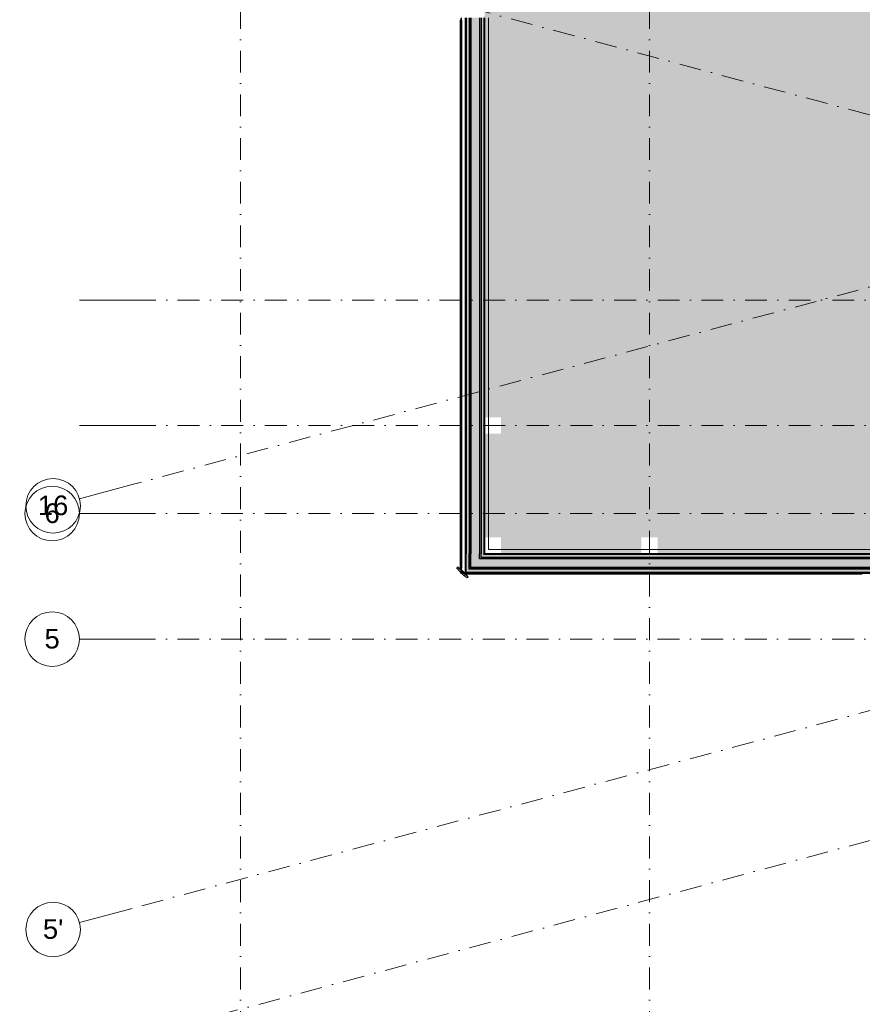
# Model space of a CAD drawing. Header units: millimetres. Extents: x -2530 to 151695, y -8763 to 71774.
# Tile 8 of 217: x -2130 to 13315, y 18094 to 36139. Entities that reach past the tile are written whole.
import ezdxf

# ---------------------------------------------------------------- set-up
doc = ezdxf.new("R2010")
doc.units = ezdxf.units.MM
doc.linetypes.add('RR_Level', pattern=[800, 400, -200, 0, -200])
for name, color, linetype, lineweight in [('A-AREA-____-PATT', 32, 'Continuous', 9), ('A-FLOR-____-OTLN', 192, 'Continuous', 18), ('A-WALL-____-MCUT', 113, 'Continuous', 35), ('A-WALL-____-OTLN', 113, 'Continuous', 18), ('A-WALL-____-PATT', 111, 'Continuous', 35), ('S-GRID-____-IDEN', 1, 'Continuous', 13), ('S-GRID-____-OTLN', 1, 'Continuous', 9)]:
    doc.layers.add(name, color=color, linetype=linetype, lineweight=lineweight)
doc.styles.add('Arial', font='arial.ttf', dxfattribs={"height": 360})

# ---------------------------------------------------------------- blocks, each defined once
blk = doc.blocks.new('027_Gilde - ATC_FacadeModel_rvt-1-plot_V1 Copy 1')
at = {"layer": 'A-WALL-____-OTLN', "lineweight": 5}
for points in [[(6110, 26070), (6111, 26071), (6111, 36175), (6051, 36175), (6051, 26070)], [(6111, 26085), (6126, 26086), (6126, 36175), (6111, 36175), (6111, 26351)], [(6126, 26100), (6141, 26101), (6141, 36175), (6126, 36175), (6126, 26258)], [(6051, 26010), (28671, 26010), (28671, 26070), (6051, 26070), (6051, 26011)], [(19209, 26070), (28656, 26070), (28656, 26085), (6111, 26085), (6111, 26070), (18487, 26070)], [(19209, 26085), (28641, 26085), (28641, 26100), (6126, 26100), (6126, 26085), (17764, 26085)]]:
    blk.add_hatch(color=67, dxfattribs=at).paths.add_polyline_path(points)
at = {"layer": 'A-WALL-____-PATT', "lineweight": 5}
for points in [[(6050, 26010), (6051, 26011), (6051, 36175), (6041, 36175), (6041, 26010)], [(6141, 26260), (6301, 26261), (6301, 36175), (6141, 36175), (6141, 26351)], [(6325, 26285), (6326, 26286), (6326, 36175), (6301, 36175), (6301, 26285)], [(6375, 26335), (6376, 26336), (6376, 36175), (6326, 36175), (6326, 26335)], [(6391, 26351), (6391, 36175), (6384, 36190), (6391, 36205), (6376, 36205), (6376, 26351)], [(28390, 26335), (28390, 26350), (6376, 26350), (6376, 26335), (27882, 26335)], [(27882, 26100), (28481, 26100), (28481, 26260), (6141, 26260), (6141, 26100), (26437, 26100)], [(28390, 26260), (28456, 26260), (28456, 26285), (6301, 26285), (6301, 26260), (27882, 26260)], [(28390, 26285), (28406, 26285), (28406, 26335), (6326, 26335), (6326, 26285), (27882, 26285)]]:
    blk.add_hatch(color=67, dxfattribs=at).paths.add_polyline_path(points)
at = {"layer": 'A-WALL-____-PATT', "lineweight": 18}
blk.add_hatch(color=47, dxfattribs=at).paths.add_polyline_path([(20655, 26000), (28731, 26001), (28731, 26010), (6041, 26010), (6041, 26000), (19209, 26000)])
at = {"layer": 'A-FLOR-____-OTLN', "color": 210}
for p, q in [((5957, 26051), (5957, 36165)), ((5967, 36175), (5967, 26041)), ((5957, 25991), (5957, 26030)), ((28941, 25991), (5957, 25991)), ((5967, 26028), (5967, 26001)), ((5967, 26001), (6041, 26001))]:
    blk.add_line(p, q, dxfattribs=at)
at = {"layer": 'A-WALL-____-MCUT', "color": 130}
for p, q in [((6041, 36175), (6041, 26351)), ((6392, 26351), (6392, 36175)), ((6041, 26351), (6041, 26010)), ((28390, 26351), (6392, 26351)), ((6041, 26010), (6041, 26000)), ((6041, 26000), (28390, 26000))]:
    blk.add_line(p, q, dxfattribs=at)
at = {"layer": 'A-WALL-____-MCUT', "color": 170, "lineweight": 25}
for p, q in [((6051, 36175), (6051, 26351)), ((6111, 36175), (6111, 26351)), ((6126, 36175), (6126, 26351)), ((6141, 36175), (6141, 26351)), ((6301, 36175), (6301, 26351)), ((6326, 36175), (6326, 26351)), ((6376, 36175), (6376, 26351)), ((6391, 36175), (6391, 26351)), ((6051, 26070), (6051, 26351)), ((6111, 26085), (6111, 26351)), ((6126, 26100), (6126, 26351)), ((6141, 26260), (6141, 26351)), ((6301, 26285), (6301, 26351)), ((6326, 26335), (6326, 26351)), ((6376, 26350), (6376, 26351)), ((6376, 26335), (6376, 26350)), ((6391, 26350), (6391, 26351)), ((28390, 26350), (6391, 26350)), ((6141, 26100), (6141, 26260)), ((6301, 26260), (6301, 26285)), ((28390, 26260), (6301, 26260)), ((6326, 26285), (6326, 26335)), ((28390, 26285), (6326, 26285)), ((28390, 26335), (6376, 26335)), ((6051, 26010), (6051, 26070)), ((28390, 26010), (6051, 26010)), ((6111, 26070), (6111, 26085)), ((28390, 26070), (6111, 26070)), ((6126, 26085), (6126, 26100)), ((28390, 26085), (6126, 26085)), ((28390, 26100), (6141, 26100))]:
    blk.add_line(p, q, dxfattribs=at)
at = {"layer": 'A-WALL-____-OTLN', "color": 210}
for p, q in [((5942, 36127), (5942, 35927)), ((5942, 36127), (5972, 36127)), ((5972, 36127), (5942, 36127)), ((5942, 35927), (5942, 36127)), ((5972, 35927), (5972, 36127)), ((5972, 35927), (5972, 36127)), ((6466, 36175), (6466, 26426)), ((5942, 35927), (5942, 35877)), ((5942, 35927), (5972, 35927)), ((5972, 35927), (5942, 35927)), ((5942, 35927), (5942, 35877)), ((5972, 35927), (5972, 35877)), ((5972, 35877), (5972, 35927)), ((5942, 35877), (5942, 35677)), ((5942, 35877), (5972, 35877)), ((5972, 35877), (5942, 35877)), ((5942, 35677), (5942, 35877)), ((5972, 35677), (5972, 35877)), ((5972, 35677), (5972, 35877)), ((5942, 35677), (5942, 35627)), ((5942, 35677), (5972, 35677)), ((5972, 35677), (5942, 35677)), ((5942, 35677), (5942, 35627)), ((5942, 35627), (5942, 35427)), ((5942, 35627), (5972, 35627)), ((5972, 35627), (5942, 35627)), ((5942, 35427), (5942, 35627)), ((5972, 35677), (5972, 35627)), ((5972, 35627), (5972, 35677)), ((5972, 35427), (5972, 35627)), ((5972, 35427), (5972, 35627)), ((5942, 35427), (5942, 35377)), ((5942, 35427), (5972, 35427)), ((5972, 35427), (5942, 35427)), ((5942, 35427), (5942, 35377)), ((5942, 35377), (5942, 35177)), ((5942, 35377), (5972, 35377)), ((5972, 35377), (5942, 35377)), ((5942, 35177), (5942, 35377)), ((5972, 35427), (5972, 35377)), ((5972, 35377), (5972, 35427)), ((5972, 35177), (5972, 35377)), ((5972, 35177), (5972, 35377)), ((5942, 35177), (5942, 35128)), ((5942, 35177), (5972, 35177)), ((5972, 35177), (5942, 35177)), ((5942, 35177), (5942, 35128)), ((5942, 35128), (5942, 34927)), ((5942, 35128), (5972, 35128)), ((5972, 35128), (5942, 35128)), ((5942, 34927), (5942, 35128)), ((5972, 35177), (5972, 35128)), ((5972, 35128), (5972, 35177)), ((5972, 34927), (5972, 35128)), ((5972, 34927), (5972, 35128)), ((5942, 34927), (5942, 34878)), ((5942, 34927), (5972, 34927)), ((5972, 34927), (5942, 34927)), ((5942, 34927), (5942, 34878)), ((5942, 34878), (5942, 34677)), ((5942, 34878), (5972, 34878)), ((5972, 34878), (5942, 34878)), ((5942, 34677), (5942, 34878)), ((5972, 34927), (5972, 34878)), ((5972, 34878), (5972, 34927)), ((5972, 34677), (5972, 34878)), ((5972, 34677), (5972, 34878)), ((5942, 34677), (5942, 34628)), ((5942, 34677), (5972, 34677)), ((5972, 34677), (5942, 34677)), ((5942, 34677), (5942, 34633)), ((5972, 34677), (5972, 34633)), ((5972, 34628), (5972, 34677)), ((5942, 34628), (5942, 34633)), ((5942, 34628), (5942, 34427)), ((5942, 34628), (5972, 34628)), ((5972, 34628), (5942, 34628)), ((5942, 34427), (5942, 34628)), ((5972, 34628), (5972, 34633)), ((5972, 34427), (5972, 34628)), ((5972, 34427), (5972, 34628)), ((5942, 34427), (5942, 34378)), ((5942, 34427), (5972, 34427)), ((5972, 34427), (5942, 34427)), ((5942, 34427), (5942, 34378)), ((5942, 34378), (5942, 34177)), ((5942, 34378), (5972, 34378)), ((5972, 34378), (5942, 34378)), ((5942, 34177), (5942, 34378)), ((5972, 34427), (5972, 34378)), ((5972, 34378), (5972, 34427)), ((5972, 34177), (5972, 34378)), ((5972, 34177), (5972, 34378)), ((5942, 34177), (5942, 34128)), ((5942, 34177), (5972, 34177)), ((5972, 34177), (5942, 34177)), ((5942, 34177), (5942, 34128)), ((5942, 34128), (5942, 33928)), ((5942, 34128), (5972, 34128)), ((5972, 34128), (5942, 34128)), ((5942, 33928), (5942, 34128)), ((5972, 34177), (5972, 34128)), ((5972, 34128), (5972, 34177)), ((5972, 33928), (5972, 34128)), ((5972, 33928), (5972, 34128)), ((5942, 33928), (5942, 33883)), ((5942, 33928), (5972, 33928)), ((5972, 33928), (5942, 33928)), ((5942, 33928), (5942, 33883)), ((5972, 33928), (5972, 33883)), ((5972, 33883), (5972, 33928)), ((5942, 33878), (5942, 33883)), ((5942, 33878), (5942, 33883)), ((5942, 33878), (5942, 33678)), ((5942, 33878), (5972, 33878)), ((5972, 33878), (5942, 33878)), ((5942, 33678), (5942, 33878)), ((5972, 33878), (5972, 33883)), ((5972, 33878), (5972, 33883)), ((5972, 33678), (5972, 33878)), ((5972, 33678), (5972, 33878)), ((5942, 33678), (5942, 33628)), ((5942, 33678), (5972, 33678)), ((5972, 33678), (5942, 33678)), ((5942, 33678), (5942, 33628)), ((5942, 33628), (5942, 33428)), ((5942, 33628), (5972, 33628)), ((5972, 33628), (5942, 33628)), ((5942, 33428), (5942, 33628)), ((5972, 33678), (5972, 33628)), ((5972, 33628), (5972, 33678)), ((5972, 33428), (5972, 33628)), ((5972, 33428), (5972, 33628)), ((5942, 33428), (5942, 33383)), ((5942, 33428), (5972, 33428)), ((5972, 33428), (5942, 33428)), ((5942, 33428), (5942, 33383)), ((5972, 33428), (5972, 33383)), ((5972, 33383), (5972, 33428)), ((5942, 33378), (5942, 33383)), ((5942, 33378), (5942, 33383)), ((5942, 33378), (5942, 33178)), ((5942, 33378), (5972, 33378)), ((5972, 33378), (5942, 33378)), ((5942, 33178), (5942, 33378)), ((5972, 33378), (5972, 33383)), ((5972, 33378), (5972, 33383)), ((5972, 33178), (5972, 33378)), ((5972, 33178), (5972, 33378)), ((5942, 33178), (5942, 33133)), ((5942, 33178), (5972, 33178)), ((5972, 33178), (5942, 33178)), ((5942, 33178), (5942, 33133)), ((5942, 33128), (5942, 33133)), ((5942, 33128), (5942, 33133)), ((5942, 33128), (5942, 32928)), ((5942, 33128), (5972, 33128)), ((5972, 33128), (5942, 33128)), ((5942, 32928), (5942, 33128)), ((5972, 33178), (5972, 33133)), ((5972, 33133), (5972, 33178)), ((5972, 33128), (5972, 33133)), ((5972, 33128), (5972, 33133)), ((5972, 32928), (5972, 33128)), ((5972, 32928), (5972, 33128)), ((5942, 32928), (5942, 32878)), ((5942, 32928), (5972, 32928)), ((5972, 32928), (5942, 32928)), ((5942, 32928), (5942, 32878)), ((5942, 32878), (5942, 32678)), ((5942, 32878), (5972, 32878)), ((5972, 32878), (5942, 32878)), ((5942, 32678), (5942, 32878)), ((5972, 32928), (5972, 32878)), ((5972, 32878), (5972, 32928)), ((5972, 32678), (5972, 32878)), ((5972, 32678), (5972, 32878)), ((5942, 32678), (5942, 32628)), ((5942, 32678), (5972, 32678)), ((5972, 32678), (5942, 32678)), ((5942, 32678), (5942, 32628)), ((5972, 32678), (5972, 32628)), ((5972, 32628), (5972, 32678)), ((5942, 32628), (5942, 32428)), ((5942, 32628), (5972, 32628)), ((5972, 32628), (5942, 32628)), ((5942, 32428), (5942, 32628)), ((5972, 32428), (5972, 32628)), ((5972, 32428), (5972, 32628)), ((5942, 32428), (5942, 32378)), ((5942, 32428), (5972, 32428)), ((5972, 32428), (5942, 32428)), ((5942, 32428), (5942, 32378)), ((5942, 32378), (5942, 32178)), ((5942, 32378), (5972, 32378)), ((5972, 32378), (5942, 32378)), ((5942, 32178), (5942, 32378)), ((5972, 32428), (5972, 32378)), ((5972, 32378), (5972, 32428)), ((5972, 32178), (5972, 32378)), ((5972, 32178), (5972, 32378)), ((5942, 32178), (5942, 32128)), ((5942, 32178), (5972, 32178)), ((5972, 32178), (5942, 32178)), ((5942, 32178), (5942, 32128)), ((5942, 32128), (5942, 31928)), ((5942, 32128), (5972, 32128)), ((5972, 32128), (5942, 32128)), ((5942, 31928), (5942, 32128)), ((5972, 32178), (5972, 32128)), ((5972, 32128), (5972, 32178)), ((5972, 31928), (5972, 32128)), ((5972, 31928), (5972, 32128)), ((5942, 31928), (5942, 31879)), ((5942, 31928), (5972, 31928)), ((5972, 31928), (5942, 31928)), ((5942, 31928), (5942, 31879)), ((5942, 31879), (5942, 31678)), ((5942, 31879), (5972, 31879)), ((5972, 31879), (5942, 31879)), ((5942, 31678), (5942, 31879)), ((5972, 31928), (5972, 31879)), ((5972, 31879), (5972, 31928)), ((5972, 31678), (5972, 31879)), ((5972, 31678), (5972, 31879)), ((5942, 31678), (5942, 31629)), ((5942, 31678), (5972, 31678)), ((5972, 31678), (5942, 31678)), ((5942, 31678), (5942, 31629)), ((5942, 31629), (5942, 31428)), ((5942, 31629), (5972, 31629)), ((5972, 31629), (5942, 31629)), ((5942, 31428), (5942, 31629)), ((5972, 31678), (5972, 31629)), ((5972, 31629), (5972, 31678)), ((5972, 31428), (5972, 31629)), ((5972, 31428), (5972, 31629)), ((5942, 31428), (5942, 31379)), ((5942, 31428), (5972, 31428)), ((5972, 31428), (5942, 31428)), ((5942, 31428), (5942, 31379)), ((5972, 31428), (5972, 31379)), ((5972, 31379), (5972, 31428)), ((5942, 31379), (5942, 31178)), ((5942, 31379), (5972, 31379)), ((5972, 31379), (5942, 31379)), ((5942, 31178), (5942, 31379)), ((5972, 31178), (5972, 31379)), ((5972, 31178), (5972, 31379)), ((5942, 31178), (5942, 31129)), ((5942, 31178), (5972, 31178)), ((5972, 31178), (5942, 31178)), ((5942, 31178), (5942, 31129)), ((5942, 31129), (5942, 30928)), ((5942, 31129), (5972, 31129)), ((5972, 31129), (5942, 31129)), ((5942, 30928), (5942, 31129)), ((5972, 31178), (5972, 31129)), ((5972, 31129), (5972, 31178)), ((5972, 30928), (5972, 31129)), ((5972, 30928), (5972, 31129)), ((5942, 30928), (5942, 30879)), ((5942, 30928), (5972, 30928)), ((5972, 30928), (5942, 30928)), ((5942, 30928), (5942, 30883)), ((5942, 30879), (5942, 30883)), ((5942, 30879), (5942, 30678)), ((5942, 30879), (5972, 30879)), ((5972, 30879), (5942, 30879)), ((5942, 30678), (5942, 30879)), ((5972, 30928), (5972, 30883)), ((5972, 30879), (5972, 30928)), ((5972, 30879), (5972, 30883)), ((5972, 30678), (5972, 30879)), ((5972, 30678), (5972, 30879)), ((5942, 30678), (5942, 30629)), ((5942, 30678), (5972, 30678)), ((5972, 30678), (5942, 30678)), ((5942, 30678), (5942, 30633)), ((5972, 30678), (5972, 30633)), ((5972, 30629), (5972, 30678)), ((5942, 30629), (5942, 30633)), ((5942, 30629), (5942, 30429)), ((5942, 30629), (5972, 30629)), ((5972, 30629), (5942, 30629)), ((5942, 30429), (5942, 30629)), ((5972, 30629), (5972, 30633)), ((5972, 30429), (5972, 30629)), ((5972, 30429), (5972, 30629)), ((5942, 30429), (5942, 30383)), ((5942, 30429), (5972, 30429)), ((5972, 30429), (5942, 30429)), ((5942, 30429), (5942, 30383)), ((5942, 30379), (5942, 30383)), ((5942, 30379), (5942, 30383)), ((5942, 30379), (5942, 30179)), ((5942, 30379), (5972, 30379)), ((5972, 30379), (5942, 30379)), ((5942, 30179), (5942, 30379)), ((5972, 30429), (5972, 30383)), ((5972, 30383), (5972, 30429)), ((5972, 30379), (5972, 30383)), ((5972, 30379), (5972, 30383)), ((5972, 30179), (5972, 30379)), ((5972, 30179), (5972, 30379)), ((5942, 30179), (5942, 30129)), ((5942, 30179), (5972, 30179)), ((5972, 30179), (5942, 30179)), ((5942, 30179), (5942, 30129)), ((5972, 30179), (5972, 30129)), ((5972, 30129), (5972, 30179)), ((5942, 30129), (5942, 29929)), ((5942, 30129), (5972, 30129)), ((5972, 30129), (5942, 30129)), ((5942, 29929), (5942, 30129)), ((5972, 29929), (5972, 30129)), ((5972, 29929), (5972, 30129)), ((5942, 29929), (5942, 29879)), ((5942, 29929), (5972, 29929)), ((5972, 29929), (5942, 29929)), ((5942, 29929), (5942, 29879)), ((5942, 29879), (5942, 29679)), ((5942, 29879), (5972, 29879)), ((5972, 29879), (5942, 29879)), ((5942, 29679), (5942, 29879)), ((5972, 29929), (5972, 29879)), ((5972, 29879), (5972, 29929)), ((5972, 29679), (5972, 29879)), ((5972, 29679), (5972, 29879)), ((5942, 29679), (5942, 29629)), ((5942, 29679), (5972, 29679)), ((5972, 29679), (5942, 29679)), ((5942, 29679), (5942, 29629)), ((5942, 29629), (5942, 29429)), ((5942, 29629), (5972, 29629)), ((5972, 29629), (5942, 29629)), ((5942, 29429), (5942, 29629)), ((5972, 29679), (5972, 29629)), ((5972, 29629), (5972, 29679)), ((5972, 29429), (5972, 29629)), ((5972, 29429), (5972, 29629)), ((5942, 29429), (5942, 29379)), ((5942, 29429), (5972, 29429)), ((5972, 29429), (5942, 29429)), ((5942, 29429), (5942, 29379)), ((5972, 29429), (5972, 29379)), ((5972, 29379), (5972, 29429)), ((5942, 29379), (5942, 29179)), ((5942, 29379), (5972, 29379)), ((5972, 29379), (5942, 29379)), ((5942, 29179), (5942, 29379)), ((5972, 29179), (5972, 29379)), ((5972, 29179), (5972, 29379)), ((5942, 29179), (5942, 29129)), ((5942, 29179), (5972, 29179)), ((5972, 29179), (5942, 29179)), ((5942, 29179), (5942, 29129)), ((5942, 29129), (5942, 28929)), ((5942, 29129), (5972, 29129)), ((5972, 29129), (5942, 29129)), ((5942, 28929), (5942, 29129)), ((5972, 29179), (5972, 29129)), ((5972, 29129), (5972, 29179)), ((5972, 28929), (5972, 29129)), ((5972, 28929), (5972, 29129)), ((5942, 28929), (5942, 28879)), ((5942, 28929), (5972, 28929)), ((5972, 28929), (5942, 28929)), ((5942, 28929), (5942, 28879)), ((5942, 28879), (5942, 28679)), ((5942, 28879), (5972, 28879)), ((5972, 28879), (5942, 28879)), ((5942, 28679), (5942, 28879)), ((5972, 28929), (5972, 28879)), ((5972, 28879), (5972, 28929)), ((5972, 28679), (5972, 28879)), ((5972, 28679), (5972, 28879)), ((5942, 28679), (5942, 28630)), ((5942, 28679), (5972, 28679)), ((5972, 28679), (5942, 28679)), ((5942, 28679), (5942, 28630)), ((5942, 28630), (5942, 28429)), ((5942, 28630), (5972, 28630)), ((5972, 28630), (5942, 28630)), ((5942, 28429), (5942, 28630)), ((5972, 28679), (5972, 28630)), ((5972, 28630), (5972, 28679)), ((5972, 28429), (5972, 28630)), ((5972, 28429), (5972, 28630)), ((5942, 28429), (5942, 28380)), ((5942, 28429), (5972, 28429)), ((5972, 28429), (5942, 28429)), ((5942, 28429), (5942, 28380)), ((5942, 28380), (5942, 28179)), ((5942, 28380), (5972, 28380)), ((5972, 28380), (5942, 28380)), ((5942, 28179), (5942, 28380)), ((5972, 28429), (5972, 28380)), ((5972, 28380), (5972, 28429)), ((5972, 28179), (5972, 28380)), ((5972, 28179), (5972, 28380)), ((5942, 28179), (5942, 28130)), ((5942, 28179), (5972, 28179)), ((5972, 28179), (5942, 28179)), ((5942, 28179), (5942, 28130)), ((5972, 28179), (5972, 28130)), ((5972, 28130), (5972, 28179)), ((5942, 28130), (5942, 27929)), ((5942, 28130), (5972, 28130)), ((5972, 28130), (5942, 28130)), ((5942, 27929), (5942, 28130)), ((5972, 27929), (5972, 28130)), ((5972, 27929), (5972, 28130)), ((5942, 27929), (5942, 27880)), ((5942, 27929), (5972, 27929)), ((5972, 27929), (5942, 27929)), ((5942, 27929), (5942, 27880)), ((5942, 27880), (5942, 27679)), ((5942, 27880), (5972, 27880)), ((5972, 27880), (5942, 27880)), ((5942, 27679), (5942, 27880)), ((5972, 27929), (5972, 27880)), ((5972, 27880), (5972, 27929)), ((5972, 27679), (5972, 27880)), ((5972, 27679), (5972, 27880)), ((5942, 27679), (5942, 27630)), ((5942, 27679), (5972, 27679)), ((5972, 27679), (5942, 27679)), ((5942, 27679), (5942, 27630)), ((5942, 27630), (5942, 27429)), ((5942, 27630), (5972, 27630)), ((5972, 27630), (5942, 27630)), ((5942, 27429), (5942, 27630)), ((5972, 27679), (5972, 27630)), ((5972, 27630), (5972, 27679)), ((5972, 27429), (5972, 27630)), ((5972, 27429), (5972, 27630)), ((5942, 27429), (5942, 27380)), ((5942, 27429), (5972, 27429)), ((5972, 27429), (5942, 27429)), ((5942, 27429), (5942, 27380)), ((5972, 27429), (5972, 27380)), ((5972, 27380), (5972, 27429)), ((5942, 27380), (5942, 27180)), ((5942, 27380), (5972, 27380)), ((5972, 27380), (5942, 27380)), ((5942, 27180), (5942, 27380)), ((5972, 27180), (5972, 27380)), ((5972, 27180), (5972, 27380)), ((5942, 27180), (5942, 27130)), ((5942, 27180), (5972, 27180)), ((5972, 27180), (5942, 27180)), ((5942, 27180), (5942, 27130)), ((5942, 27130), (5942, 26930)), ((5942, 27130), (5972, 27130)), ((5972, 27130), (5942, 27130)), ((5942, 26930), (5942, 27130)), ((5972, 27180), (5972, 27130)), ((5972, 27130), (5972, 27180)), ((5972, 26930), (5972, 27130)), ((5972, 26930), (5972, 27130)), ((5942, 26930), (5942, 26883)), ((5942, 26930), (5972, 26930)), ((5972, 26930), (5942, 26930)), ((5942, 26930), (5942, 26883)), ((5972, 26930), (5972, 26883)), ((5972, 26883), (5972, 26930)), ((5942, 26880), (5942, 26883)), ((5942, 26880), (5942, 26883)), ((5942, 26880), (5942, 26680)), ((5942, 26880), (5972, 26880)), ((5972, 26880), (5942, 26880)), ((5942, 26680), (5942, 26880)), ((5972, 26880), (5972, 26883)), ((5972, 26880), (5972, 26883)), ((5972, 26680), (5972, 26880)), ((5972, 26680), (5972, 26880)), ((5942, 26680), (5942, 26630)), ((5942, 26680), (5972, 26680)), ((5972, 26680), (5942, 26680)), ((5942, 26680), (5942, 26630)), ((5942, 26630), (5942, 26430)), ((5942, 26630), (5972, 26630)), ((5972, 26630), (5942, 26630)), ((5942, 26430), (5942, 26630)), ((5972, 26680), (5972, 26630)), ((5972, 26630), (5972, 26680)), ((5972, 26430), (5972, 26630)), ((5972, 26430), (5972, 26630)), ((5942, 26430), (5942, 26383)), ((5942, 26430), (5972, 26430)), ((5972, 26430), (5942, 26430)), ((5942, 26430), (5942, 26383)), ((5942, 26380), (5942, 26383)), ((5942, 26380), (5942, 26383)), ((5942, 26380), (5942, 26180)), ((5942, 26380), (5972, 26380)), ((5972, 26380), (5942, 26380)), ((5942, 26180), (5942, 26380)), ((5972, 26430), (5972, 26383)), ((5972, 26383), (5972, 26430)), ((5972, 26380), (5972, 26383)), ((5972, 26380), (5972, 26383)), ((5972, 26180), (5972, 26380)), ((5972, 26180), (5972, 26380)), ((6466, 26426), (28390, 26426)), ((5942, 26180), (5942, 26086)), ((5942, 26180), (5972, 26180)), ((5972, 26180), (5942, 26180)), ((5942, 26180), (5942, 26086)), ((5972, 26180), (5972, 26086)), ((5972, 26086), (5972, 26180)), ((5875, 26090), (5886, 26101)), ((5886, 26101), (5875, 26090)), ((5875, 26090), (5957, 26009)), ((5875, 26090), (5946, 26019)), ((5896, 26111), (5886, 26101)), ((5896, 26111), (5886, 26101)), ((5951, 26072), (5896, 26111)), ((5896, 26111), (5967, 26041)), ((5896, 26111), (5951, 26072)), ((5942, 26086), (5957, 26086)), ((5957, 26086), (5942, 26086)), ((5957, 26009), (5946, 26019)), ((5951, 26072), (5957, 26067)), ((5951, 26072), (5957, 26067)), ((5966, 26086), (5972, 26086)), ((5972, 26086), (5966, 26086)), ((5967, 26057), (6022, 26002)), ((5967, 26057), (6022, 26002)), ((6007, 26001), (5967, 26041)), ((5974, 25991), (6017, 25949)), ((6017, 25949), (5974, 25991)), ((6038, 25970), (6017, 25991)), ((6038, 25970), (6017, 25991)), ((6032, 25991), (6093, 25931)), ((6032, 25991), (6093, 25931)), ((6067, 25976), (6067, 26000)), ((6067, 26000), (6067, 25976)), ((6268, 25976), (6268, 26000)), ((6268, 26000), (6268, 25976)), ((6317, 25976), (6317, 26000)), ((6317, 26000), (6317, 25976)), ((6517, 25976), (6517, 26000)), ((6517, 26000), (6517, 25976)), ((6567, 25976), (6567, 26000)), ((6567, 26000), (6567, 25976)), ((6767, 25976), (6767, 26000)), ((6767, 26000), (6767, 25976)), ((6817, 25976), (6817, 26000)), ((6817, 26000), (6817, 25976)), ((7017, 25976), (7017, 26000)), ((7017, 26000), (7017, 25976)), ((7067, 25976), (7067, 26000)), ((7067, 26000), (7067, 25976)), ((7267, 25976), (7267, 26000)), ((7267, 26000), (7267, 25976)), ((7317, 25976), (7317, 26000)), ((7317, 26000), (7317, 25976)), ((7517, 25976), (7517, 26000)), ((7517, 26000), (7517, 25976)), ((7567, 25976), (7567, 26000)), ((7567, 26000), (7567, 25976)), ((7767, 25976), (7767, 26000)), ((7767, 26000), (7767, 25976)), ((7817, 25976), (7817, 26000)), ((7817, 26000), (7817, 25976)), ((8017, 25976), (8017, 26000)), ((8017, 26000), (8017, 25976)), ((8067, 25976), (8067, 26000)), ((8067, 26000), (8067, 25976)), ((8267, 25976), (8267, 26000)), ((8267, 26000), (8267, 25976)), ((8317, 25976), (8317, 26000)), ((8317, 26000), (8317, 25976)), ((8517, 25976), (8517, 26000)), ((8517, 26000), (8517, 25976)), ((8566, 25976), (8566, 26000)), ((8566, 26000), (8566, 25976)), ((8767, 25976), (8767, 26000)), ((8767, 26000), (8767, 25976)), ((8816, 25976), (8816, 26000)), ((8816, 26000), (8816, 25976)), ((9017, 25976), (9017, 26000)), ((9017, 26000), (9017, 25976)), ((9066, 25976), (9066, 26000)), ((9066, 26000), (9066, 25976)), ((9267, 25976), (9267, 26000)), ((9267, 26000), (9267, 25976)), ((9316, 25976), (9316, 26000)), ((9316, 26000), (9316, 25976)), ((9517, 25976), (9517, 26000)), ((9517, 26000), (9517, 25976)), ((9566, 25976), (9566, 26000)), ((9566, 26000), (9566, 25976)), ((9767, 25976), (9767, 26000)), ((9767, 26000), (9767, 25976)), ((9816, 25976), (9816, 26000)), ((9816, 26000), (9816, 25976)), ((10016, 25976), (10016, 26000)), ((10016, 26000), (10016, 25976)), ((10066, 25976), (10066, 26000)), ((10066, 26000), (10066, 25976)), ((10266, 25976), (10266, 26000)), ((10266, 26000), (10266, 25976)), ((10316, 25976), (10316, 26000)), ((10316, 26000), (10316, 25976)), ((10516, 25976), (10516, 26000)), ((10516, 26000), (10516, 25976)), ((10566, 25976), (10566, 26000)), ((10566, 26000), (10566, 25976)), ((10766, 25976), (10766, 26000)), ((10766, 26000), (10766, 25976)), ((10816, 25976), (10816, 26000)), ((10816, 26000), (10816, 25976)), ((11016, 25976), (11016, 26000)), ((11016, 26000), (11016, 25976)), ((11066, 25976), (11066, 26000)), ((11066, 26000), (11066, 25976)), ((11266, 25976), (11266, 26000)), ((11266, 26000), (11266, 25976)), ((11316, 25976), (11316, 26000)), ((11316, 26000), (11316, 25976)), ((11516, 25976), (11516, 26000)), ((11516, 26000), (11516, 25976)), ((11566, 25976), (11566, 26000)), ((11566, 26000), (11566, 25976)), ((11766, 25976), (11766, 26000)), ((11766, 26000), (11766, 25976)), ((11815, 25976), (11815, 26000)), ((11815, 26000), (11815, 25976)), ((12016, 25976), (12016, 26000)), ((12016, 26000), (12016, 25976)), ((12065, 25976), (12065, 26000)), ((12065, 26000), (12065, 25976)), ((12266, 25976), (12266, 26000)), ((12266, 26000), (12266, 25976)), ((12315, 25976), (12315, 26000)), ((12315, 26000), (12315, 25976)), ((12516, 25976), (12516, 26000)), ((12516, 26000), (12516, 25976)), ((12565, 25976), (12565, 26000)), ((12565, 26000), (12565, 25976)), ((12766, 25976), (12766, 26000)), ((12766, 26000), (12766, 25976)), ((12815, 25976), (12815, 26000)), ((12815, 26000), (12815, 25976)), ((13016, 25976), (13016, 26000)), ((13016, 26000), (13016, 25976)), ((13065, 25976), (13065, 26000)), ((13065, 26000), (13065, 25976)), ((13265, 25976), (13265, 26000)), ((13265, 26000), (13265, 25976)), ((6017, 25949), (6027, 25959)), ((6027, 25959), (6017, 25949)), ((6017, 25949), (6071, 25910)), ((6017, 25949), (6071, 25910)), ((6038, 25970), (6027, 25959)), ((6038, 25970), (6027, 25959)), ((6038, 25970), (6093, 25931)), ((6093, 25931), (6038, 25970)), ((6067, 25976), (6268, 25976)), ((6268, 25976), (6067, 25976)), ((6071, 25910), (6082, 25920)), ((6082, 25920), (6071, 25910)), ((6093, 25931), (6082, 25920)), ((6093, 25931), (6082, 25920)), ((6268, 25976), (6314, 25976)), ((6268, 25976), (6314, 25976)), ((6317, 25976), (6314, 25976)), ((6317, 25976), (6314, 25976)), ((6317, 25976), (6517, 25976)), ((6517, 25976), (6317, 25976)), ((6517, 25976), (6567, 25976)), ((6517, 25976), (6567, 25976)), ((6567, 25976), (6767, 25976)), ((6767, 25976), (6567, 25976)), ((6767, 25976), (6817, 25976)), ((6767, 25976), (6817, 25976)), ((6817, 25976), (7017, 25976)), ((7017, 25976), (6817, 25976)), ((7017, 25976), (7067, 25976)), ((7017, 25976), (7067, 25976)), ((7067, 25976), (7267, 25976)), ((7267, 25976), (7067, 25976)), ((7267, 25976), (7317, 25976)), ((7267, 25976), (7314, 25976)), ((7317, 25976), (7314, 25976)), ((7317, 25976), (7517, 25976)), ((7517, 25976), (7317, 25976)), ((7517, 25976), (7567, 25976)), ((7517, 25976), (7567, 25976)), ((7567, 25976), (7767, 25976)), ((7767, 25976), (7567, 25976)), ((7767, 25976), (7814, 25976)), ((7767, 25976), (7814, 25976)), ((7817, 25976), (8017, 25976)), ((8017, 25976), (7817, 25976)), ((8017, 25976), (8067, 25976)), ((8017, 25976), (8067, 25976)), ((8067, 25976), (8267, 25976)), ((8267, 25976), (8067, 25976)), ((8267, 25976), (8317, 25976)), ((8267, 25976), (8314, 25976)), ((8317, 25976), (8517, 25976)), ((8517, 25976), (8317, 25976)), ((8517, 25976), (8566, 25976)), ((8517, 25976), (8566, 25976)), ((8566, 25976), (8767, 25976)), ((8767, 25976), (8566, 25976)), ((8767, 25976), (8816, 25976)), ((8767, 25976), (8816, 25976)), ((8816, 25976), (9017, 25976)), ((9017, 25976), (8816, 25976)), ((9017, 25976), (9066, 25976)), ((9017, 25976), (9066, 25976)), ((9066, 25976), (9267, 25976)), ((9267, 25976), (9066, 25976)), ((9267, 25976), (9316, 25976)), ((9267, 25976), (9316, 25976)), ((9316, 25976), (9517, 25976)), ((9517, 25976), (9316, 25976)), ((9517, 25976), (9566, 25976)), ((9517, 25976), (9566, 25976)), ((9566, 25976), (9767, 25976)), ((9767, 25976), (9566, 25976)), ((9767, 25976), (9814, 25976)), ((9767, 25976), (9814, 25976)), ((9816, 25976), (10016, 25976)), ((10016, 25976), (9816, 25976)), ((10016, 25976), (10066, 25976)), ((10016, 25976), (10066, 25976)), ((10066, 25976), (10266, 25976)), ((10266, 25976), (10066, 25976)), ((10266, 25976), (10316, 25976)), ((10266, 25976), (10314, 25976)), ((10316, 25976), (10516, 25976)), ((10516, 25976), (10316, 25976)), ((10516, 25976), (10564, 25976)), ((10516, 25976), (10564, 25976)), ((10566, 25976), (10766, 25976)), ((10766, 25976), (10566, 25976)), ((10766, 25976), (10816, 25976)), ((10766, 25976), (10816, 25976)), ((10816, 25976), (11016, 25976)), ((11016, 25976), (10816, 25976)), ((11016, 25976), (11066, 25976)), ((11016, 25976), (11066, 25976)), ((11066, 25976), (11266, 25976)), ((11266, 25976), (11066, 25976)), ((11266, 25976), (11316, 25976)), ((11266, 25976), (11316, 25976)), ((11316, 25976), (11516, 25976)), ((11516, 25976), (11316, 25976)), ((11516, 25976), (11566, 25976)), ((11516, 25976), (11566, 25976)), ((11566, 25976), (11766, 25976)), ((11766, 25976), (11566, 25976)), ((11766, 25976), (11815, 25976)), ((11766, 25976), (11814, 25976)), ((11815, 25976), (12016, 25976)), ((12016, 25976), (11815, 25976)), ((12016, 25976), (12065, 25976)), ((12016, 25976), (12065, 25976)), ((12065, 25976), (12266, 25976)), ((12266, 25976), (12065, 25976)), ((12266, 25976), (12314, 25976)), ((12266, 25976), (12314, 25976)), ((12315, 25976), (12516, 25976)), ((12516, 25976), (12315, 25976)), ((12516, 25976), (12565, 25976)), ((12516, 25976), (12565, 25976)), ((12565, 25976), (12766, 25976)), ((12766, 25976), (12565, 25976)), ((12766, 25976), (12815, 25976)), ((12766, 25976), (12814, 25976)), ((12815, 25976), (13016, 25976)), ((13016, 25976), (12815, 25976)), ((13016, 25976), (13065, 25976)), ((13016, 25976), (13065, 25976)), ((13065, 25976), (13265, 25976)), ((13265, 25976), (13065, 25976)), ((13265, 25976), (13314, 25976)), ((13265, 25976), (13314, 25976))]:
    blk.add_line(p, q, dxfattribs=at)
blk = doc.blocks.new('Grid - r_2_5mm-300571-plot_V1 Copy 1')
at = {"layer": 'S-GRID-____-IDEN'}
blk.add_circle((0, 0), 2.5, dxfattribs=at)

msp = doc.modelspace()

# ---------------------------------------------------------------- hatches: boundary and pattern name
at = {"layer": 'A-AREA-____-PATT', "transparency": 33554509}
h = msp.add_hatch(color=254, dxfattribs=at)
h.paths.add_polyline_path([(28390.4834, 26351), (28390.4834, 68498.9997), (24941.4834, 68498.9997), (24941.4834, 68200), (24641.4834, 68200), (24641.4834, 68498.9997), (17066.5613, 68498.9997), (17066.5613, 68200), (16766.5613, 68200), (16766.5613, 68498.9997), (9566.5613, 68498.9997), (9566.5613, 68200), (9266.5613, 68200), (9266.5613, 68498.9997), (6691.4834, 68498.9997), (6691.4834, 68200), (6392.4834, 68200), (6392.4834, 38650), (6691.4834, 38650), (6691.4834, 38350), (6392.4834, 38350), (6392.4834, 28850), (6691.4834, 28850), (6691.4834, 28550), (6392.4834, 28550), (6392.4834, 26651), (6691.4834, 26651), (6691.4834, 26351), (9266.5613, 26351), (9266.5613, 26651), (9566.5613, 26651), (9566.5613, 26351), (16766.5613, 26351), (16766.5613, 26651), (17066.5613, 26651), (17066.5613, 26351), (24641.4834, 26351), (24641.4834, 26651), (24941.4834, 26651), (24941.4834, 26351), (27882.1875, 26351)])
h.paths.add_polyline_path([(28390.4834, 26335), (28391.4834, 26335), (28390.4834, 26350)])

# ---------------------------------------------------------------- linework, layer by layer
at = {"layer": 'S-GRID-____-OTLN', "linetype": 'RR_Level'}
for p, q in [((1916.5613, 70774.2271), (1916.5613, -6763.3674)), ((9416.5613, 70774.2271), (9416.5613, -6763.3674)), ((88205.4064, 51270.0868), (-68.3933, 27617.1934)), ((90146.5493, 44025.6431), (-68.3933, 19852.6221)), ((90741.8331, 41804.0137), (-68.3933, 17471.4868)), ((146374.834, -1224.6594), (790.4734, 37784.5525)), ((-34.3191, 31000), (143998.0499, 31000)), ((-34.3191, 28700), (143998.0499, 28700)), ((72370.1525, 27086.7966), (-34.3191, 27086.7966)), ((72370.1525, 24786.7966), (-34.3191, 24786.7966))]:
    msp.add_line(p, q, dxfattribs=at)
at = {"layer": 'S-GRID-____-OTLN'}
for p, q in [((-1034.3191, 31000), (-34.3191, 31000)), ((-1034.3191, 28700), (-34.3191, 28700)), ((-68.3933, 27617.1934), (-1034.3191, 27358.3744)), ((-34.3191, 27086.7966), (-1034.3191, 27086.7966)), ((-34.3191, 24786.7966), (-1034.3191, 24786.7966)), ((-68.3933, 19852.6221), (-1034.3191, 19593.803))]:
    msp.add_line(p, q, dxfattribs=at)

# ---------------------------------------------------------------- block references
at = {"lineweight": 5}
msp.add_blockref('027_Gilde - ATC_FacadeModel_rvt-1-plot_V1 Copy 1', (0, 0), dxfattribs=at)
at = {"layer": 'S-GRID-____-IDEN', "xscale": 199.9999999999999, "yscale": 199.9999999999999, "zscale": 199.9999999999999}
for p, rotation in [((-1517.282, 27228.9648), 104.9999999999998), ((-1534.3191, 27086.7966), 90), ((-1534.3191, 24786.7966), 90), ((-1517.282, 19464.3935), 104.9999999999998)]:
    msp.add_blockref('Grid - r_2_5mm-300571-plot_V1 Copy 1', p, dxfattribs=dict(at, rotation=rotation))

# ---------------------------------------------------------------- texts
at = {"layer": 'S-GRID-____-IDEN', "lineweight": 9, "char_height": 360, "attachment_point": 1, "style": 'Arial'}
for s, insert, width in [('16', (-1797.2356, 27418.2726), 673.4175), ('6', (-1675.1601, 27274.7608), 336.70875), ('5', (-1675.1601, 24974.7608), 336.70875), ("5'", (-1704.2356, 19653.7013), 448.945)]:
    msp.add_mtext(s, dxfattribs=dict(at, insert=insert, width=width))

doc.saveas('drawing.dxf')
